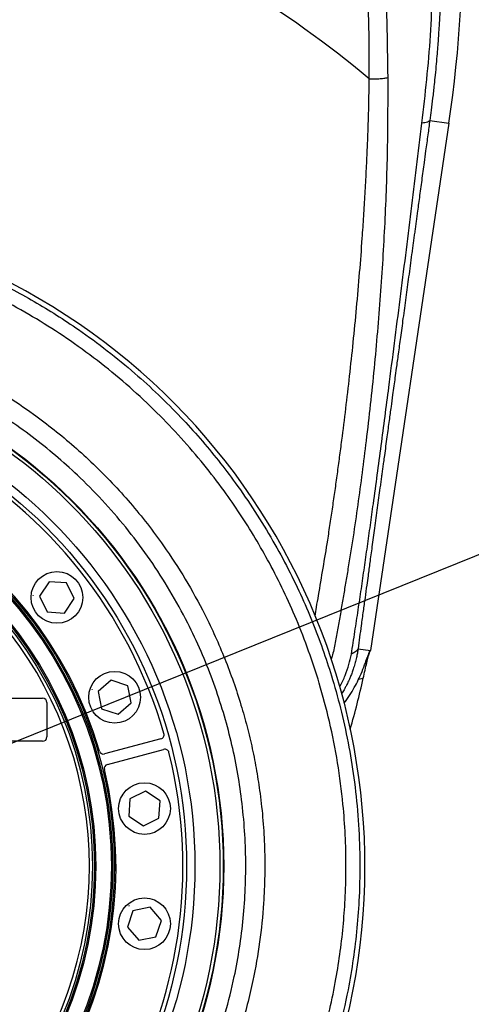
# Model space of a CAD drawing. Extents: x 0 to 8410, y 0 to 5940.
# Tile 110 of 161: x 4827 to 5036, y 2469 to 2926. Entities that reach past the tile are written whole.
import ezdxf

# ---------------------------------------------------------------- set-up
doc = ezdxf.new("R2010")
doc.units = 0
doc.header["$LTSCALE"] = 10
doc.layers.get('0').update_dxf_attribs({"linetype": 'CONTINUOUS'})
doc.styles.add('SLDTEXTSTYLE0', font='TXT', dxfattribs={"width": 0.605})
doc.dimstyles.new('SLDDIMSTYLE0', dxfattribs={"dimtxt": 50, "dimasz": 50, "dimexe": 0, "dimexo": 0.0625, "dimgap": 12.5, "dimtad": 0, "dimtih": 1, "dimtoh": 1, "dimdec": 0, "dimrnd": 1e-09, "dimzin": 12, "dimtxsty": 'SLDTEXTSTYLE0', "dimsah": 1, "dimcen": 0, "dimazin": 3, "dimtfac": 1, "dimtofl": 0, "dimtmove": 0, "dimatfit": 3, "dimtolj": 1, "dimtzin": 12})
doc.dimstyles.new('SLDDIMSTYLE1', dxfattribs={"dimtxt": 50, "dimasz": 50, "dimexe": 0, "dimexo": 0.0625, "dimgap": 12.5, "dimtad": 1, "dimdec": 1, "dimrnd": 1e-09, "dimzin": 12, "dimtxsty": 'SLDTEXTSTYLE0', "dimsah": 1, "dimcen": 0.09, "dimazin": 3, "dimtfac": 1, "dimtofl": 0, "dimtmove": 0, "dimatfit": 3, "dimtolj": 1, "dimtzin": 12})
doc.dimstyles.new('SLDDIMSTYLE2', dxfattribs={"dimtxt": 50, "dimasz": 50, "dimexe": 0, "dimexo": 0.0625, "dimgap": 12.5, "dimtad": 1, "dimdec": 0, "dimrnd": 1e-09, "dimzin": 12, "dimtxsty": 'SLDTEXTSTYLE0', "dimsah": 1, "dimcen": 0.09, "dimazin": 3, "dimtfac": 1, "dimtofl": 0, "dimtmove": 0, "dimatfit": 3, "dimtolj": 1, "dimtzin": 12})

# ---------------------------------------------------------------- blocks, each defined once
blk = doc.blocks.new('_D')
at = {"color": 7, "linetype": 'CONTINUOUS'}
for p, q in [((5541.69, 2880.46), (5679.6, 2936.17)), ((5679.6, 2936.17), (5868.77, 2936.17)), ((4681.63, 2533.02), (5541.69, 2880.46))]:
    blk.add_line(p, q, dxfattribs=at)
blk.add_solid([(5541.69, 2880.46), (5590.86, 2892.24), (5585.24, 2906.14)], dxfattribs=at)
at = {"color": 7, "linetype": 'CONTINUOUS', "insert": (5704.6, 3000.63), "char_height": 50, "attachment_point": 1, "style": 'SLDTEXTSTYLE0'}
blk.add_mtext('R928', dxfattribs=at)
blk = doc.blocks.new('_D_5')
at = {"color": 7, "linetype": 'CONTINUOUS'}
for p, q in [((7748.62, 2513.02), (7748.62, 776.49)), ((4261.63, 1476.98), (4261.63, 776.49)), ((4261.63, 791.49), (7748.62, 791.49))]:
    blk.add_line(p, q, dxfattribs=at)
for points in [[(4261.63, 791.49), (4311.63, 783.99), (4311.63, 798.99)], [(7748.62, 791.49), (7698.62, 798.99), (7698.62, 783.99)]]:
    blk.add_solid(points, dxfattribs=at)
at = {"color": 7, "linetype": 'CONTINUOUS', "insert": (5928.74, 855.94), "char_height": 50, "attachment_point": 1, "style": 'SLDTEXTSTYLE0'}
blk.add_mtext('3487', dxfattribs=at)
blk = doc.blocks.new('_D_9')
at = {"color": 7, "linetype": 'CONTINUOUS'}
for p, q in [((6136.63, 4639.08), (2746.63, 4639.08)), ((2761.63, 4639.08), (2761.63, 1533.02)), ((3861.91, 1533.02), (2746.63, 1533.02))]:
    blk.add_line(p, q, dxfattribs=at)
for points in [[(2761.63, 4639.08), (2754.13, 4589.08), (2769.13, 4589.08)], [(2761.63, 1533.02), (2769.13, 1583.02), (2754.13, 1583.02)]]:
    blk.add_solid(points, dxfattribs=at)
at = {"color": 7, "linetype": 'CONTINUOUS', "insert": (2697.18, 3009.66), "char_height": 50, "attachment_point": 1, "rotation": 90, "style": 'SLDTEXTSTYLE0'}
blk.add_mtext('3106', dxfattribs=at)

msp = doc.modelspace()

# ---------------------------------------------------------------- linework, layer by layer
at = {"color": 7, "linetype": 'CONTINUOUS'}
for p, q in [((5026.081922, 2878.093054), (4989.776375, 2633.143236)), ((4840.695085, 2665.066411), (4836.205783, 2658.344914)), ((4848.760786, 2664.539387), (4840.695085, 2665.066411)), ((4852.337184, 2657.290747), (4848.760786, 2664.539387)), ((4833.238484, 2658.682396), (4833.215537, 2658.662369)), ((4833.215537, 2658.662369), (4833.221497, 2658.632447)), ((4833.221497, 2658.632447), (4833.250405, 2658.622672)), ((4833.267333, 2658.672621), (4833.238484, 2658.682396)), ((4833.250405, 2658.622672), (4833.273294, 2658.642699)), ((4833.273294, 2658.642699), (4833.267333, 2658.672621)), ((4836.205783, 2658.344914), (4839.78218, 2651.096274)), ((4847.847881, 2650.56925), (4852.337184, 2657.290747)), ((4839.78218, 2651.096274), (4847.847881, 2650.56925)), ((4869.450869, 2619.39912), (4863.374891, 2614.068438)), ((4877.105357, 2616.802503), (4869.450869, 2619.39912)), ((4878.683807, 2608.875205), (4877.105357, 2616.802503)), ((4860.568704, 2615.149071), (4860.566737, 2615.118672)), ((4860.566737, 2615.118672), (4860.592069, 2615.101744)), ((4860.596063, 2615.162541), (4860.568704, 2615.149071)), ((4860.592069, 2615.101744), (4860.619428, 2615.115215)), ((4860.621395, 2615.145614), (4860.596063, 2615.162541)), ((4860.619428, 2615.115215), (4860.621395, 2615.145614)), ((4863.374891, 2614.068438), (4864.953341, 2606.141259)), ((4801.634075, 2611.021687), (4837.634029, 2611.021687)), ((4839.634063, 2609.021713), (4839.634063, 2593.021681)), ((4872.607829, 2603.544523), (4878.683807, 2608.875205)), ((4864.953341, 2606.141259), (4872.607829, 2603.544523)), ((4837.634029, 2591.021706), (4801.634075, 2591.021706)), ((4892.480077, 2592.105915), (4866.393807, 2585.116197)), ((4867.687943, 2580.286552), (4893.774213, 2587.27627)), ((4875.727775, 2566.038896), (4875.718, 2566.010048)), ((4875.718, 2566.010048), (4875.738086, 2565.98716)), ((4875.757696, 2566.044857), (4875.727775, 2566.038896)), ((4875.738086, 2565.98716), (4875.768008, 2565.99312)), ((4875.777783, 2566.021969), (4875.757696, 2566.044857)), ((4875.768008, 2565.99312), (4875.777783, 2566.021969)), ((4885.407331, 2567.845275), (4878.158691, 2564.268877)), ((4892.128887, 2563.355972), (4885.407331, 2567.845275)), ((4878.158691, 2564.268877), (4877.631607, 2556.203176)), ((4891.601803, 2555.290272), (4892.128887, 2563.355972)), ((4877.631607, 2556.203176), (4884.353222, 2551.713874)), ((4884.353222, 2551.713874), (4891.601803, 2555.290272)), ((4879.549625, 2512.33988), (4876.952948, 2504.685392)), ((4877.65968, 2514.678766), (4877.642753, 2514.653375)), ((4877.642753, 2514.653375), (4877.656223, 2514.626076)), ((4877.656223, 2514.626076), (4877.686681, 2514.624049)), ((4877.690079, 2514.67674), (4877.65968, 2514.678766)), ((4877.686681, 2514.624049), (4877.703609, 2514.649441)), ((4877.703609, 2514.649441), (4877.690079, 2514.67674)), ((4887.476923, 2513.91833), (4879.549625, 2512.33988)), ((4892.807545, 2507.842352), (4887.476923, 2513.91833)), ((4890.210869, 2500.187864), (4892.807545, 2507.842352)), ((4876.952948, 2504.685392), (4882.28363, 2498.609413)), ((4882.28363, 2498.609413), (4890.210869, 2500.187864))]:
    msp.add_line(p, q, dxfattribs=at)
at = {"color": 8, "linetype": 'CONTINUOUS'}
for p, q in [((5017.235162, 2879.404237), (5026.081922, 2878.093054)), ((4983.928861, 2634.009888), (4989.776375, 2633.143236)), ((4984.18981, 2619.876673), (4986.357035, 2620.258738))]:
    msp.add_line(p, q, dxfattribs=at)
at = {"color": 7, "linetype": 'CONTINUOUS'}
for centre, radius in [((4681.634054, 2533.021738), 240), ((4681.634054, 2533.021738), 239.9), ((4681.634054, 2533.021738), 239.75), ((4681.634054, 2533.021738), 188.5), ((4681.634054, 2533.021738), 180), ((4844.271489, 2657.817831), 12), ((4871.029358, 2611.471842), 12), ((4884.88025, 2559.779607), 12), ((4884.88025, 2506.263868), 12)]:
    msp.add_circle(centre, radius, dxfattribs=at)
at = {"color": 8, "linetype": 'CONTINUOUS'}
for radius in [238.265325, 226.649285, 222.784345, 189.3, 187.873855, 180.626145, 179.108271]:
    msp.add_circle((4681.634054, 2533.021738), radius, dxfattribs=at)
at = {"color": 7, "linetype": 'CONTINUOUS'}
for centre, radius, start, end in [((4681.634054, 2533.021738), 927.584008, 316.727313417, 86.727313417), ((4432.5657, 2966.061817), 600, 351.5692112, 11.620844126), ((4681.634054, 2533.021738), 305.463529, 338, 63.81961603), ((4681.634054, 2533.021738), 221, 16.1773934, 103.8226066), ((4681.634054, 2533.021738), 190, 16.34299281, 103.65700719), ((4837.634054, 2609.021738), 2, 0, 90), ((4837.634054, 2593.021738), 2, 270, 0), ((4891.962462, 2594.037808), 2, 285, 16.1773934), ((4681.634054, 2533.021738), 221, 286.1773934, 13.8226066), ((4865.876182, 2587.04801), 2, 196.34299281, 285), ((4894.291833, 2585.344475), 2, 13.8226066, 105), ((4868.205554, 2578.354678), 2, 105, 193.65700719), ((4681.634054, 2533.021738), 190, 286.34299281, 13.65700719)]:
    msp.add_arc(centre, radius, start, end, dxfattribs=at)
at = {"color": 8, "linetype": 'CONTINUOUS'}
for radius, start, end in [(477.775689, 49.94668906, 67.99836645), (177.661387, 118.77720396, 61.22279604)]:
    msp.add_arc((4681.634054, 2533.021738), radius, start, end, dxfattribs=at)
at = {"color": 7, "linetype": 'CONTINUOUS'}
msp.add_ellipse((4611.436697, 2703.588092), major_axis=(-66.736179, 378.479678), ratio=0.9992398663, start_param=4.2561274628, end_param=4.3194213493, dxfattribs=at)
at = {"color": 8, "linetype": 'CONTINUOUS'}
for points, knots in [([(4989.082756, 2898.733188), (4989.112464, 2904.46024), (4989.170515, 2915.651284), (4988.79531, 2932.144036), (4988.148664, 2948.38144), (4987.232352, 2964.627537), (4986.054512, 2981.086699), (4984.665983, 2997.266795), (4983.418231, 3009.992259), (4982.421746, 3019.352384), (4981.719197, 3025.640694), (4980.964695, 3032.070862), (4980.154208, 3038.643217), (4979.283844, 3045.357919), (4978.401383, 3051.823803), (4977.476146, 3058.324649), (4976.431494, 3065.359372), (4975.348062, 3072.151078), (4974.280701, 3078.399717), (4973.2922, 3083.854738), (4972.304963, 3089.051006), (4971.245096, 3094.524805), (4970.237898, 3099.781329), (4969.536519, 3103.598068), (4969.204905, 3105.402638)], [0, 0, 0, 0, 0.0843817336, 0.1648876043, 0.2413722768, 0.3212003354, 0.4010510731, 0.480008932, 0.5553063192, 0.5848828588, 0.6151316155, 0.6460579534, 0.677665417, 0.7099604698, 0.7429473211, 0.7709866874, 0.8038108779, 0.8445445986, 0.8691848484, 0.8942914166, 0.9236558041, 0.9446480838, 0.9738293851, 1, 1, 1, 1]), ([(4977.391007, 3107.047369), (4978.789577, 3100.108365), (4981.595338, 3086.187579), (4985.36061, 3065.26588), (4988.602991, 3044.336283), (4991.265696, 3023.472357), (4993.551563, 3000.924398), (4995.335137, 2976.679849), (4996.586334, 2950.774267), (4997.312501, 2924.920226), (4997.57568, 2907.855116), (4997.707548, 2899.304559)], [0, 0, 0, 0, 0.1003836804, 0.20138620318, 0.30162341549, 0.40143549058, 0.50099886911, 0.62534491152, 0.7498225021, 0.87464732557, 1, 1, 1, 1]), ([(5013.558688, 2878.107955), (5014.339584, 2884.877713), (5015.902233, 2898.424653), (5017.75113, 2918.88895), (5018.477551, 2939.373193), (5018.496941, 2959.902275), (5017.823114, 2979.294794), (5016.637183, 2997.529495), (5015.09305, 3014.619402), (5013.09536, 3031.717524), (5010.62809, 3048.836257), (5007.707337, 3066.005238), (5005.402659, 3077.464702), (5004.246654, 3083.212663)], [0, 0, 0, 0, 0.1000203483, 0.200150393, 0.3003988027, 0.4006503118, 0.5006652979, 0.5837738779, 0.6667768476, 0.7497630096, 0.8328421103, 0.9161551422, 1, 1, 1, 1]), ([(5009.539487, 3084.71625), (5010.153461, 3081.706372), (5011.439929, 3075.399732), (5013.268537, 3065.497267), (5015.085651, 3054.722275), (5016.786553, 3043.358222), (5018.205961, 3032.462923), (5019.450332, 3021.424332), (5020.545852, 3009.865323), (5021.519048, 2996.63908), (5022.196415, 2983.210633), (5022.500347, 2972.293122), (5022.600455, 2964.315836), (5022.618511, 2958.667311), (5022.58318, 2952.975258), (5022.487078, 2946.899518), (5022.330701, 2940.953902), (5022.128757, 2935.40179), (5021.920863, 2930.74887), (5021.713518, 2926.74616), (5021.520637, 2923.411387), (5021.338211, 2920.491726), (5021.142045, 2917.555124), (5020.897146, 2914.154106), (5020.581146, 2910.114481), (5020.183707, 2905.474699), (5019.734756, 2900.700646), (5019.189551, 2895.374374), (5018.579777, 2889.936962), (5017.904904, 2884.40614), (5017.446422, 2880.982015), (5017.235162, 2879.404237)], [0, 0, 0, 0, 0.0439002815, 0.091984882, 0.1442885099, 0.2008383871, 0.257435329, 0.302867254, 0.3614991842, 0.4256431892, 0.4953086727, 0.5568662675, 0.5845592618, 0.6115291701, 0.6392022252, 0.6675783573, 0.7002026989, 0.7260429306, 0.7487361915, 0.7682808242, 0.7846765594, 0.7976531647, 0.8112034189, 0.827905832, 0.8477613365, 0.8707712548, 0.8963800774, 0.9182955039, 0.9494922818, 0.9767269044, 1, 1, 1, 1]), ([(4963.975968, 2649.206569), (4964.206504, 2650.552896), (4964.752708, 2653.742712), (4966.007063, 2661.170283), (4967.770931, 2671.548236), (4969.606331, 2682.693763), (4971.059698, 2692.154358), (4972.20384, 2699.865502), (4973.303717, 2707.533835), (4974.375429, 2715.251985), (4975.420459, 2723.019823), (4976.739752, 2733.116005), (4978.308732, 2745.668364), (4980.071161, 2760.809727), (4981.741556, 2776.397998), (4983.302166, 2792.441863), (4984.703938, 2808.575137), (4985.790318, 2822.780151), (4986.608279, 2834.954415), (4987.234974, 2845.364547), (4987.779528, 2855.658364), (4988.231103, 2865.260443), (4988.579927, 2873.930268), (4988.835719, 2881.928671), (4989.027676, 2890.13192), (4989.063643, 2895.748553), (4989.082756, 2898.733188)], [0, 0, 0, 0, 0.0161442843, 0.038250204, 0.0891122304, 0.1408330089, 0.1722518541, 0.2027547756, 0.2334591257, 0.2643660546, 0.2954770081, 0.3267925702, 0.3857046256, 0.4463810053, 0.5088582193, 0.5731694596, 0.6393404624, 0.7029069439, 0.7440393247, 0.7857811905, 0.8281347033, 0.8678752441, 0.9013197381, 0.9324596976, 0.9641095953, 1, 1, 1, 1]), ([(4997.707548, 2899.304559), (4997.697758, 2888.036947), (4997.678203, 2865.530975), (4996.422719, 2831.81513), (4994.398556, 2798.091333), (4991.495518, 2764.327367), (4987.931374, 2731.908565), (4983.925062, 2700.818372), (4980.573995, 2678.785052), (4978.159855, 2664.43465), (4977.025073, 2657.764752), (4975.88722, 2651.086147), (4974.74446, 2644.380314), (4973.513006, 2637.713337), (4972.601863, 2632.566584), (4971.659044, 2629.784823), (4971.436801, 2629.129102)], [0, 0, 0, 0, 0.1253796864, 0.2504338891, 0.3754624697, 0.5005218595, 0.6256554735, 0.7351841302, 0.8448096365, 0.8694046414, 0.8939816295, 0.9185476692, 0.9431603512, 0.9678757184, 0.9924276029, 1, 1, 1, 1]), ([(4989.082756, 2898.733188), (4989.83517, 2898.705986), (4991.360485, 2898.650841), (4993.673737, 2898.741639), (4995.869301, 2898.949491), (4997.100304, 2899.187266), (4997.707548, 2899.304559)], [0, 0, 0, 0, 0.2466417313, 0.4999992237, 0.7533534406, 1, 1, 1, 1]), ([(4980.831387, 2631.520559), (4981.3852, 2634.994548), (4982.464288, 2641.763509), (4984.01504, 2651.960169), (4985.485235, 2661.855402), (4986.893096, 2671.684452), (4988.284921, 2681.53051), (4989.674517, 2691.409737), (4991.846254, 2707.044987), (4994.71418, 2728.365885), (4998.833695, 2760.034985), (5003.459485, 2796.299524), (5008.658115, 2837.217677), (5011.924841, 2864.475168), (5013.558688, 2878.107955)], [0, 0, 0, 0, 0.0423905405, 0.0825966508, 0.1221663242, 0.1618759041, 0.2018033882, 0.2418277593, 0.2817662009, 0.3914537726, 0.5012126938, 0.6674864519, 0.8336939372, 1, 1, 1, 1]), ([(5017.235162, 2879.404237), (5016.931801, 2877.175003), (5016.285844, 2872.428224), (5015.401992, 2865.907696), (5014.450673, 2858.873786), (5013.475893, 2851.661506), (5012.418863, 2843.838968), (5011.625565, 2837.96854), (5011.089104, 2833.998032), (5010.769095, 2831.630117), (5010.449267, 2829.262201), (5010.129248, 2826.894326), (5009.809389, 2824.526497), (5009.489479, 2822.158729), (5009.155034, 2819.683477), (5008.460147, 2814.538754), (5007.44167, 2807.001754), (5006.101059, 2797.082107), (5004.832886, 2787.700328), (5003.647704, 2778.937149), (5002.6074, 2771.248011), (5001.761194, 2764.99822), (5001.09224, 2760.061271), (5000.533315, 2755.940032), (4999.9274, 2751.47746), (4999.201599, 2746.131641), (4998.321339, 2739.649348), (4997.292325, 2732.072732), (4996.414222, 2725.608582), (4995.77567, 2720.906797), (4995.427267, 2718.342691), (4995.109518, 2716.005113), (4994.785245, 2713.620684), (4994.454582, 2711.189407), (4993.813277, 2706.476374), (4992.851814, 2699.41398), (4991.604446, 2690.263264), (4990.448358, 2681.761437), (4989.448881, 2674.399255), (4988.64408, 2668.479209), (4987.904674, 2663.054809), (4987.154223, 2657.585164), (4986.289109, 2651.313239), (4985.441673, 2645.201653), (4984.632876, 2639.331162), (4984.166022, 2635.802461), (4983.928861, 2634.009888)], [0, 0, 0, 0, 0.0272100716, 0.0579392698, 0.0797669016, 0.1133566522, 0.146309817, 0.1756207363, 0.1852934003, 0.1949657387, 0.2046386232, 0.2143111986, 0.2239838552, 0.2336561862, 0.2433286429, 0.2543189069, 0.296706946, 0.3356927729, 0.3758650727, 0.4116433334, 0.4430275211, 0.4700186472, 0.4881436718, 0.5034325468, 0.5204121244, 0.5426882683, 0.5687658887, 0.5996265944, 0.6352708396, 0.6477496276, 0.6570777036, 0.6665947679, 0.6763008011, 0.6861958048, 0.6962797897, 0.733835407, 0.7723808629, 0.8078818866, 0.837655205, 0.8623625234, 0.8801821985, 0.9038103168, 0.9288466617, 0.9562201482, 0.9777599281, 1, 1, 1, 1]), ([(5017.235162, 2879.404237), (5017.136676, 2879.253498), (5016.938192, 2878.949706), (5016.15112, 2878.581301), (5015.052763, 2878.284973), (5014.054178, 2878.16666), (5013.558688, 2878.107955)], [0, 0, 0, 0, 0.2480944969, 0.4999983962, 0.7519030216, 1, 1, 1, 1]), ([(4956.762316, 2421.914627), (4958.707083, 2426.956485), (4962.596645, 2437.040274), (4967.193301, 2451.974202), (4970.925405, 2466.526164), (4973.718201, 2480.200694), (4975.804968, 2493.51932), (4977.241135, 2506.339433), (4978.149081, 2519.610143), (4978.462676, 2533.314163), (4978.107898, 2547.526658), (4976.946184, 2563.469155), (4974.648165, 2581.077115), (4970.931563, 2599.860237), (4966.344406, 2617.153354), (4961.16135, 2632.957987), (4955.610468, 2647.272072), (4949.501909, 2660.914622), (4943.102542, 2673.518872), (4936.319575, 2685.451878), (4929.300297, 2696.605216), (4921.388056, 2708.025108), (4912.345676, 2719.829344), (4901.960516, 2731.979775), (4890.508485, 2743.985137), (4878.140401, 2755.563164), (4864.771279, 2766.694428), (4850.916714, 2776.909842), (4836.650479, 2786.209958), (4822.095346, 2794.551379), (4807.082001, 2802.136838), (4796.717862, 2806.468977), (4791.535797, 2808.635046)], [0, 0, 0, 0, 0.034682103, 0.0693647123, 0.1002302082, 0.1310956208, 0.1589212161, 0.1867466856, 0.2138824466, 0.2442868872, 0.2747088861, 0.3051134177, 0.3468648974, 0.3886162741, 0.4279427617, 0.4616426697, 0.4953427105, 0.5264526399, 0.5575626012, 0.5860505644, 0.6145386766, 0.6421322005, 0.6752107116, 0.7099502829, 0.7446899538, 0.781667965, 0.818645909, 0.856304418, 0.8921062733, 0.9279079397, 0.9639539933, 1, 1, 1, 1]), ([(4812.139215, 2806.64127), (4815.777635, 2804.853786), (4823.05447, 2801.278821), (4833.698428, 2795.360646), (4844.123687, 2789.042787), (4855.511239, 2781.487952), (4867.70859, 2772.535717), (4880.057538, 2762.389562), (4891.413617, 2752.029075), (4901.482381, 2741.904105), (4910.744813, 2731.683478), (4919.170975, 2721.524185), (4927.709669, 2710.269546), (4936.22575, 2697.850131), (4944.398334, 2684.462498), (4951.678588, 2671.038064), (4957.934378, 2658.02138), (4963.408495, 2645.110618), (4968.10364, 2632.492106), (4972.459798, 2618.985822), (4976.426223, 2604.326595), (4979.841397, 2588.365799), (4982.477262, 2571.629667), (4984.198105, 2554.415444), (4984.935654, 2536.666632), (4984.646977, 2519.949605), (4983.536412, 2504.316137), (4981.815579, 2489.899099), (4979.113017, 2473.798707), (4975.075956, 2456.121662), (4969.566802, 2437.351884), (4964.948779, 2425.303949), (4962.708833, 2419.460167)], [0, 0, 0, 0, 0.02657172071, 0.05314340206, 0.07980649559, 0.10646961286, 0.14270661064, 0.17894332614, 0.21119266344, 0.24344186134, 0.27251501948, 0.30158829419, 0.32994122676, 0.36510083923, 0.40026058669, 0.43271837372, 0.46517600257, 0.4948983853, 0.52462043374, 0.55340936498, 0.5879042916, 0.62413109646, 0.66035800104, 0.69891850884, 0.73747921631, 0.77674913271, 0.80845921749, 0.84018746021, 0.87189752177, 0.91544139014, 0.95898533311, 1, 1, 1, 1]), ([(4739.746275, 2785.474231), (4743.233839, 2784.628814), (4750.070374, 2782.971576), (4760.116513, 2779.976074), (4769.929016, 2776.650044), (4779.618195, 2772.914863), (4788.977547, 2768.868279), (4797.982127, 2764.549179), (4808.418232, 2759.051689), (4820.313884, 2752.016683), (4832.393507, 2743.844851), (4843.010242, 2735.7927), (4852.292903, 2728.043348), (4861.297554, 2719.781578), (4869.992672, 2711.012494), (4878.355968, 2701.730135), (4886.287806, 2692.026105), (4894.955461, 2680.304995), (4904.000017, 2666.356293), (4911.830983, 2652.175145), (4917.767444, 2639.762189), (4922.201801, 2629.34), (4926.191554, 2618.708798), (4929.626992, 2608.17324), (4932.533062, 2597.794354), (4934.953484, 2587.578642), (4936.959423, 2577.249814), (4938.655728, 2566.105323), (4939.928911, 2554.170394), (4940.66183, 2541.419283), (4940.763884, 2528.605609), (4940.155059, 2514.024166), (4938.492604, 2497.738914), (4935.779699, 2482.060815), (4932.661676, 2468.696888), (4929.564984, 2457.606218), (4925.580882, 2445.51498), (4920.605934, 2432.505402), (4914.85981, 2418.517021), (4905.318623, 2395.305558), (4867.893954, 2302.100924), (4832.135722, 2213.661317), (4802.004935, 2139.13988)], [0, 0, 0, 0, 0.0140185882, 0.0274800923, 0.0409414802, 0.0544904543, 0.0680394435, 0.080769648, 0.093499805, 0.1141151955, 0.1347304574, 0.1504440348, 0.1661576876, 0.1819574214, 0.1981725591, 0.2143877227, 0.2307543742, 0.247120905, 0.2713220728, 0.2956483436, 0.3103564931, 0.3250648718, 0.3398863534, 0.3547076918, 0.3683464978, 0.3819852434, 0.3957144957, 0.409443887, 0.4260168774, 0.4425898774, 0.459325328, 0.4760607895, 0.4995874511, 0.5232296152, 0.5381715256, 0.5531876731, 0.568203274, 0.5878936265, 0.6075906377, 0.6272881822, 0.6859436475, 1, 1, 1, 1]), ([(4793.548109, 2142.577221), (4823.534477, 2217.15171), (4863.243029, 2315.904749), (4905.66641, 2418.530972), (4918.322257, 2451.480927), (4922.836275, 2465.860733), (4926.428715, 2480.424088), (4929.102726, 2495.181908), (4930.813853, 2508.857633), (4931.780755, 2522.824909), (4931.957773, 2536.966374), (4931.318792, 2551.314625), (4929.87996, 2565.385692), (4927.679066, 2579.213791), (4924.76329, 2592.684393), (4921.049765, 2606.18356), (4916.537428, 2619.586424), (4911.195318, 2632.917759), (4904.692435, 2646.767935), (4896.870493, 2661.003667), (4887.697668, 2675.313786), (4877.627082, 2688.875785), (4866.779235, 2701.605716), (4855.813616, 2712.868119), (4844.934599, 2722.76729), (4834.179662, 2731.523374), (4822.866532, 2739.724665), (4810.927057, 2747.398161), (4798.470797, 2754.439398), (4785.66902, 2760.736131), (4772.651868, 2766.244501), (4759.468774, 2770.966813), (4745.980927, 2774.961202), (4732.252385, 2778.195651), (4718.301036, 2780.66227), (4703.427334, 2782.434178), (4687.659662, 2783.339746), (4670.917913, 2783.194842), (4654.054211, 2781.900082), (4637.155762, 2779.441443), (4621.479497, 2776.0583), (4607.026174, 2771.998751), (4593.782771, 2767.457961), (4580.760291, 2762.148022), (4568.023094, 2756.098952), (4555.586049, 2749.322509), (4542.70786, 2741.338977), (4529.563106, 2731.964771), (4516.417351, 2721.184611), (4504.106147, 2709.614492), (4492.709694, 2697.36993), (4482.094407, 2684.314361), (4472.337448, 2670.483872), (4463.495989, 2655.987946), (4455.704739, 2641.020328), (4449.016854, 2625.710386), (4443.797476, 2611.219475), (4439.809425, 2597.7026), (4436.856783, 2585.394952), (4434.561555, 2573.144813), (4432.919248, 2561.224791), (4431.834533, 2549.480678), (4431.27474, 2538.034713), (4431.244253, 2525.34308), (4431.914322, 2511.431873), (4433.508047, 2496.223591), (4435.990204, 2481.102975), (4438.897822, 2467.824317), (4442.149375, 2456.460586), (4445.174019, 2446.85453), (4447.66923, 2437.067359), (4449.441526, 2427.057306), (4450.515705, 2416.904184), (4450.857698, 2406.610373), (4450.445459, 2396.2753), (4449.395084, 2387.001861), (4447.641758, 2377.241024), (4445.132449, 2367.029955), (4441.586123, 2355.393715), (4437.640645, 2343.874694), (4433.523395, 2332.411009), (4427.262534, 2314.255258), (4422.546176, 2299.866657), (4419.093849, 2289.334347)], [0, 0, 0, 0, 0.1660044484, 0.2198264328, 0.2293573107, 0.2388868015, 0.2509342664, 0.2603116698, 0.2698483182, 0.2793849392, 0.2892131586, 0.2990415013, 0.3090324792, 0.3184098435, 0.3279466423, 0.337483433, 0.3473112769, 0.3571391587, 0.3671296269, 0.3788951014, 0.3906604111, 0.4022083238, 0.4137564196, 0.4251779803, 0.4346491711, 0.4441203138, 0.4538067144, 0.4634931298, 0.4734179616, 0.4833427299, 0.4929421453, 0.5025956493, 0.512249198, 0.5219798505, 0.5317105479, 0.5414948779, 0.5529003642, 0.5643057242, 0.5760483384, 0.5878047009, 0.5995474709, 0.6091444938, 0.6187956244, 0.6284469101, 0.6381749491, 0.6479030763, 0.6576841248, 0.6694522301, 0.6812206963, 0.6927700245, 0.7043195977, 0.7157429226, 0.7274965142, 0.7392500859, 0.7507851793, 0.7623202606, 0.7737298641, 0.7825722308, 0.7914148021, 0.7998588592, 0.8083031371, 0.8162569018, 0.8242105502, 0.8319628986, 0.8424611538, 0.852959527, 0.8635271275, 0.8740946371, 0.8810122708, 0.8879320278, 0.8948936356, 0.9018552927, 0.9089092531, 0.9159630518, 0.9231082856, 0.930253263, 0.9352191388, 0.9435822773, 0.9519516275, 0.9603363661, 0.9687274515, 0.9771088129, 1, 1, 1, 1]), ([(4975.341501, 2616.354634), (4975.420589, 2616.474895), (4976.498883, 2618.114547), (4977.96447, 2621.585381), (4979.838026, 2626.54488), (4980.505438, 2629.887906), (4980.831387, 2631.520559)], [0, 0, 0, 0, 0.0266255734, 0.3630170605, 0.6889128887, 1, 1, 1, 1]), ([(4983.928861, 2634.009888), (4983.830348, 2633.346328), (4983.624673, 2631.960946), (4983.190739, 2629.799957), (4982.625546, 2627.478275), (4981.956906, 2625.209727), (4981.219099, 2623.057748), (4980.505898, 2621.218019), (4979.684053, 2619.298353), (4978.876736, 2617.590694), (4977.918052, 2615.752173), (4977.113594, 2614.294634), (4976.491554, 2613.320856), (4976.26883, 2612.97219)], [0, 0, 0, 0, 0.0901099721, 0.1881320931, 0.2941215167, 0.4081193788, 0.5019423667, 0.5957464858, 0.6695478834, 0.7789109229, 0.8464322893, 0.9450143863, 1, 1, 1, 1]), ([(4983.928861, 2634.009888), (4983.679389, 2633.533904), (4983.180443, 2632.581933), (4981.614408, 2631.874351), (4980.831387, 2631.520559)], [0, 0, 0, 0, 0.4999979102, 1, 1, 1, 1])]:
    msp.add_open_spline(points, degree=3, knots=knots, dxfattribs=at)
at = {"color": 7, "linetype": 'CONTINUOUS'}
for points, knots in [([(4977.376344, 2608.648469), (4977.838761, 2609.240099), (4979.283193, 2611.088148), (4981.206055, 2614.191371), (4983.236497, 2617.813598), (4985.120442, 2621.741313), (4986.719297, 2625.657343), (4987.852843, 2628.840915), (4988.61321, 2630.96882), (4989.138344, 2632.294206), (4989.513722, 2633.003689), (4989.699949, 2633.102631), (4989.776375, 2633.143236)], [0, 0, 0, 0, 0.04541624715, 0.14186489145, 0.23864579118, 0.33511803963, 0.4773870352, 0.61970851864, 0.72251375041, 0.8256125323, 0.92843345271, 1, 1, 1, 1]), ([(4986.357035, 2620.258738), (4986.648678, 2621.572388), (4987.239729, 2624.234664), (4988.000763, 2627.555463), (4988.670597, 2630.27212), (4989.170369, 2631.992397), (4989.540485, 2632.950444), (4989.697264, 2633.078579), (4989.776375, 2633.143236)], [0, 0, 0, 0, 0.1768699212, 0.358449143, 0.5394913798, 0.7262248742, 0.8618531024, 1, 1, 1, 1])]:
    msp.add_open_spline(points, degree=3, knots=knots, dxfattribs=at)

# ---------------------------------------------------------------- dimensions: what is measured, and where the dimension line sits
dim = msp.add_linear_dim(base=(2761.634054, 1533.021738), p1=(6156.634054, 4639.083327), p2=(3881.910645, 1533.021738), angle=90, dimstyle='SLDDIMSTYLE2', dxfattribs=at)
dim.commit()
dim.dimension.update_dxf_attribs({"geometry": '_D_9', "text_midpoint": (2761.634054, 3086.052532), "dimtype": 160})
dim = msp.add_radius_dim(center=(4681.634054, 2533.021738), mpoint=(5541.690687, 2880.461918), dimstyle='SLDDIMSTYLE0', dxfattribs=at)
dim.commit()
dim.dimension.update_dxf_attribs({"geometry": '_D', "text_midpoint": (5786.684372, 2974.542115), "dimtype": 164})
dim = msp.add_linear_dim(base=(7748.623204, 791.487598), p1=(4261.634054, 1496.984796), p2=(7748.623204, 2533.021738), dimstyle='SLDDIMSTYLE1', dxfattribs=at)
dim.commit()
dim.dimension.update_dxf_attribs({"geometry": '_D_5', "text_midpoint": (6005.128629, 791.487598), "dimtype": 160})

doc.saveas('drawing.dxf')
